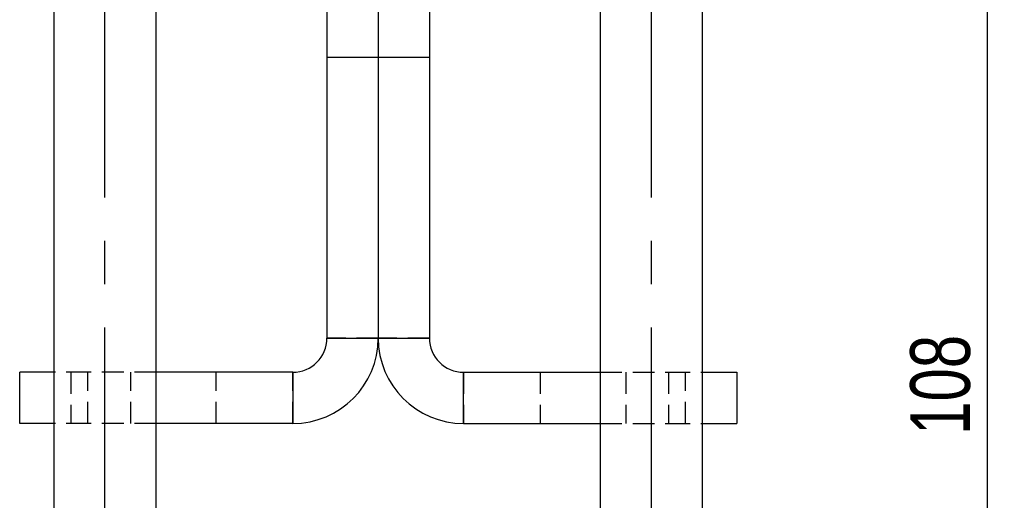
# Model space of a CAD drawing. Extents: x 39 to 413, y 22 to 287.
# Tile 11 of 21: x 238 to 295, y 191 to 220. Entities that reach past the tile are written whole.
import ezdxf

# ---------------------------------------------------------------- set-up
doc = ezdxf.new("R2010")
doc.units = 0
doc.linetypes.add('CENTERX2', pattern=[20.32, 12.7, -2.54, 2.54, -2.54])
doc.linetypes.add('HIDDEN', pattern=[1.905, 1.27, -0.635])
doc.layers.get('0').update_dxf_attribs({"linetype": 'CONTINUOUS'})
doc.styles.add('SLDTEXTSTYLE0', font='TXT', dxfattribs={"width": 0.75})
doc.dimstyles.new('SLDDIMSTYLE3', dxfattribs={"dimtxt": 3.5, "dimasz": 3.302, "dimexe": 0, "dimexo": 0.0625, "dimgap": 0.875, "dimtad": 1, "dimdec": 0, "dimrnd": 1e-09, "dimzin": 12, "dimtxsty": 'SLDTEXTSTYLE0', "dimsah": 1, "dimcen": 0.09, "dimazin": 3, "dimtfac": 1, "dimtdec": 0, "dimtofl": 0, "dimtmove": 0, "dimatfit": 3, "dimtolj": 1, "dimtzin": 12})

# ---------------------------------------------------------------- blocks, each defined once
blk = doc.blocks.new('_D_13')
at = {"color": 7, "linetype": 'CONTINUOUS'}
for p, q in [((279.399, 252.471), (295.265, 252.471)), ((294.265, 252.471), (294.265, 144.238)), ((259.599, 144.238), (295.265, 144.238))]:
    blk.add_line(p, q, dxfattribs=at)
for points in [[(294.265, 252.471), (293.757, 249.169), (294.773, 249.169)], [(294.265, 144.238), (294.773, 147.54), (293.757, 147.54)]]:
    blk.add_solid(points, dxfattribs=at)
at = {"color": 7, "linetype": 'CONTINUOUS', "insert": (289.753, 195.303, 32.154), "char_height": 3.5, "attachment_point": 1, "rotation": 90, "style": 'SLDTEXTSTYLE0'}
blk.add_mtext('108', dxfattribs=at)

msp = doc.modelspace()

# ---------------------------------------------------------------- linework, layer by layer
at = {"color": 179, "linetype": 'CENTERX2'}
for p, q in [((242.5994, 148.2591), (242.5994, 267.2591)), ((274.5994, 148.2591), (274.5994, 267.2591))]:
    msp.add_line(p, q, dxfattribs=at)
at = {"color": 7, "linetype": 'CONTINUOUS'}
for p, q in [((239.5994, 241.0528), (239.5994, 143.0875)), ((245.5994, 143.0875), (245.5994, 241.0528)), ((271.5994, 241.0528), (271.5994, 143.0875)), ((277.5994, 143.0875), (277.5994, 241.0528)), ((255.5994, 220.4251), (255.5994, 217.4251)), ((258.5994, 220.4251), (258.5994, 217.4251)), ((261.5994, 220.4251), (261.5994, 217.4251)), ((258.5994, 217.4251), (255.5994, 217.4251)), ((255.5994, 217.4251), (255.5994, 200.967)), ((258.5994, 217.4251), (258.5994, 200.967)), ((261.5994, 217.4251), (258.5994, 217.4251)), ((261.5994, 217.4251), (261.5994, 200.967)), ((255.5994, 200.967), (258.5994, 200.967)), ((258.5994, 200.967), (261.5994, 200.967)), ((237.6053, 195.967), (237.6053, 198.967)), ((239.5994, 198.967), (237.6053, 198.967)), ((253.5994, 198.967), (245.5994, 198.967)), ((253.5994, 198.967), (253.5994, 195.967)), ((263.5994, 195.967), (263.5994, 198.967)), ((263.5994, 198.967), (271.5994, 198.967)), ((277.5994, 198.967), (279.5935, 198.967)), ((279.5935, 198.967), (279.5935, 195.967)), ((239.5994, 195.967), (237.6053, 195.967)), ((253.5994, 195.967), (245.5994, 195.967)), ((263.5994, 195.967), (271.5994, 195.967)), ((277.5994, 195.967), (279.5935, 195.967))]:
    msp.add_line(p, q, dxfattribs=at)
at = {"color": 7, "linetype": 'HIDDEN'}
for p, q in [((258.5994, 200.967), (255.5994, 200.967)), ((261.5994, 200.967), (258.5994, 200.967)), ((241.6053, 198.967), (239.5994, 198.967)), ((240.6053, 198.967), (240.6053, 195.967)), ((241.6053, 195.967), (241.6053, 198.967)), ((245.5994, 198.967), (241.6053, 198.967)), ((244.1053, 195.967), (244.1053, 198.967)), ((245.6053, 195.967), (245.6053, 198.967)), ((249.1053, 195.967), (249.1053, 198.967)), ((253.5994, 195.967), (253.5994, 198.967)), ((263.5994, 198.967), (263.5994, 195.967)), ((268.0935, 198.967), (268.0935, 195.967)), ((271.5935, 198.967), (271.5935, 195.967)), ((271.5994, 198.967), (275.5935, 198.967)), ((273.0935, 198.967), (273.0935, 195.967)), ((275.5935, 198.967), (275.5935, 195.967)), ((275.5935, 198.967), (277.5994, 198.967)), ((276.5935, 195.967), (276.5935, 198.967)), ((241.6053, 195.967), (239.5994, 195.967)), ((245.5994, 195.967), (241.6053, 195.967)), ((271.5994, 195.967), (275.5935, 195.967)), ((275.5935, 195.967), (277.5994, 195.967))]:
    msp.add_line(p, q, dxfattribs=at)
at = {"color": 7, "linetype": 'CONTINUOUS'}
for centre, radius, start, end in [((253.5994, 200.967), 5, 270, 0), ((253.5994, 200.967), 2, 270, 0), ((263.5994, 200.967), 5, 180, 270), ((263.5994, 200.967), 2, 180, 270)]:
    msp.add_arc(centre, radius, start, end, dxfattribs=at)

# ---------------------------------------------------------------- dimensions: what is measured, and where the dimension line sits
dim = msp.add_linear_dim(base=(294.2645, 144.2383), p1=(278.3995, 252.4709), p2=(258.5994, 144.2383), angle=90, dimstyle='SLDDIMSTYLE3', dxfattribs=at)
dim.commit()
dim.dimension.update_dxf_attribs({"geometry": '_D_13', "text_midpoint": (294.2645, 200.6037), "dimtype": 160})

doc.saveas('drawing.dxf')
